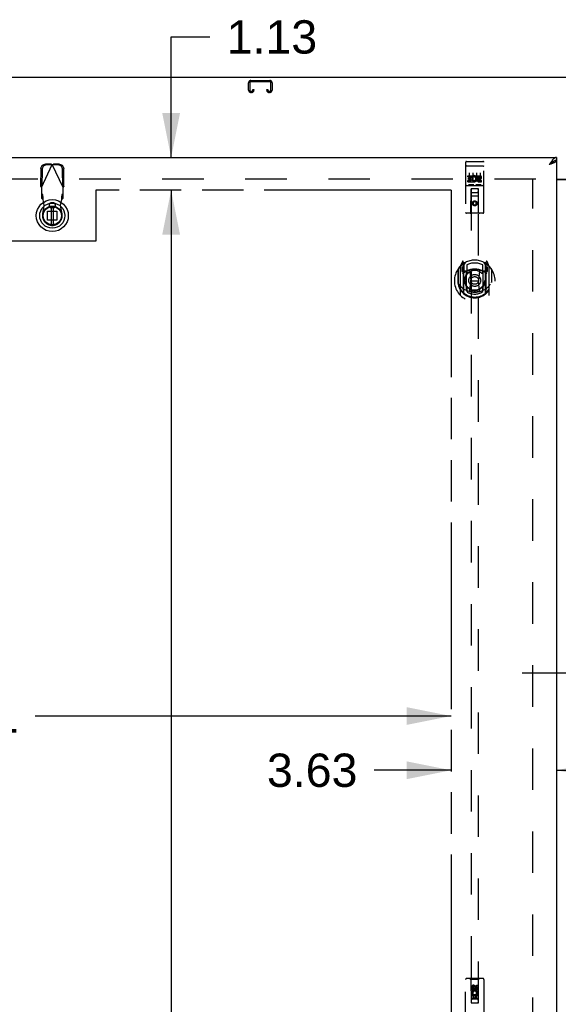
# Model space of a CAD drawing. Header units: inches. Extents: x 0 to 260, y 0 to 168.
# Tile 7 of 16: x 66 to 84, y 90 to 124. Entities that reach past the tile are written whole.
import ezdxf

# ---------------------------------------------------------------- set-up
doc = ezdxf.new("R2010")
doc.units = ezdxf.units.IN
doc.header["$LTSCALE"] = 14.28
doc.header["$MEASUREMENT"] = 0
doc.linetypes.add('HIDDEN', pattern=[0.2, 0.1, -0.1])
doc.linetypes.add('PHANTOM', pattern=[0.8, 0.45, -0.05, 0.1, -0.05, 0.1, -0.05])
doc.layers.get('0').update_dxf_attribs({"linetype": 'CONTINUOUS'})
for name, color, linetype in [('02___PRT_ALL_AXES', 7, 'CONTINUOUS'), ('AVAILABLE_DOOR_SPACE', 7, 'CONTINUOUS'), ('DEFAULT_2', 8, 'HIDDEN'), ('DIMENSIONS', 7, 'CONTINUOUS')]:
    doc.layers.add(name, color=color, linetype=linetype)
doc.styles.get("Standard").update_dxf_attribs({"font": 'arial.ttf'})
doc.dimstyles.new('DIMSTYLE_1', dxfattribs={"dimtxt": 1.145455, "dimasz": 1.527273, "dimexe": 0.09, "dimexo": 0.07, "dimgap": 0.0375, "dimtad": 0, "dimtih": 1, "dimtoh": 1, "dimzin": 4, "dimdsep": 46, "dimtxsty": 'Standard', "dimblk": '_FILLED', "dimblk1": '_FILLED', "dimblk2": '_FILLED', "dimcen": 0.09, "dimazin": 1, "dimtfac": 1, "dimtdec": 3, "dimtofl": 0, "dimtmove": 0, "dimatfit": 3, "dimldrblk": '_FILLED', "dimfxl": 1, "dimtolj": 1, "dimtzin": 4, "dimarcsym": 0})

# ---------------------------------------------------------------- blocks, each defined once
blk = doc.blocks.new('_FILLED')
at = {"color": 0, "linetype": 'ByBlock'}
blk.add_solid([(0, 0), (-1, 0.2), (-1, -0.2)], dxfattribs=at)
blk = doc.blocks.new('*D8')
at = {"layer": 'DIMENSIONS', "color": 2, "linetype": 'Continuous'}
for p, q in [((85.9, 101.325), (82.845, 101.325)), ((89.525, 101.325), (92.419, 101.325))]:
    blk.add_line(p, q, dxfattribs=at)
at = {"layer": 'DIMENSIONS', "color": 2, "linetype": 'Continuous', "xscale": 1.5272727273, "yscale": 1.5272727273, "zscale": 1.5272727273}
blk.add_blockref('_FILLED', (85.9, 101.325), dxfattribs=at)
at = {"layer": 'DIMENSIONS', "color": 2, "linetype": 'Continuous', "xscale": 1.5272727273, "yscale": 1.5272727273, "zscale": 1.5272727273, "rotation": 180}
blk.add_blockref('_FILLED', (89.525, 101.325), dxfattribs=at)
at = {"layer": 'DIMENSIONS', "color": 2, "linetype": 'Continuous', "insert": (92.991, 101.897), "char_height": 1.1455, "width": 3.11274, "attachment_point": 1, "line_spacing_factor": 0.9}
blk.add_mtext('3.63', dxfattribs=at)
blk = doc.blocks.new('*D11')
at = {"layer": 'DIMENSIONS', "color": 2, "linetype": 'Continuous'}
for p, q in [((70.769, 119.059), (70.769, 123.205)), ((70.769, 123.205), (72.105, 123.205)), ((70.769, 117.934), (70.769, 114.879))]:
    blk.add_line(p, q, dxfattribs=at)
at = {"layer": 'DIMENSIONS', "color": 2, "linetype": 'Continuous', "xscale": 1.5272727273, "yscale": 1.5272727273, "zscale": 1.5272727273}
for p, rotation in [((70.769, 119.059), 270), ((70.769, 117.934), 90)]:
    blk.add_blockref('_FILLED', p, dxfattribs=dict(at, rotation=rotation))
at = {"layer": 'DIMENSIONS', "color": 2, "linetype": 'Continuous', "insert": (72.678, 123.778), "char_height": 1.1455, "width": 3.11274, "attachment_point": 1, "line_spacing_factor": 0.9}
blk.add_mtext('1.13', dxfattribs=at)
blk = doc.blocks.new('*D12')
at = {"layer": 'DIMENSIONS', "color": 2, "linetype": 'Continuous'}
for p, q in [((70.769, 117.934), (70.769, 88.954)), ((70.769, 57.684), (70.769, 84.945))]:
    blk.add_line(p, q, dxfattribs=at)
at = {"layer": 'DIMENSIONS', "color": 2, "linetype": 'Continuous', "xscale": 1.5272727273, "yscale": 1.5272727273, "zscale": 1.5272727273}
for p, rotation in [((70.769, 117.934), 90), ((70.769, 57.684), 270)]:
    blk.add_blockref('_FILLED', p, dxfattribs=dict(at, rotation=rotation))
at = {"layer": 'DIMENSIONS', "color": 2, "linetype": 'Continuous', "insert": (70.769, 88.381), "char_height": 1.1455, "width": 4.0027, "attachment_point": 2, "line_spacing_factor": 0.9}
blk.add_mtext('60.25\\Ptyp.', dxfattribs=at)
blk = doc.blocks.new('*D15')
at = {"layer": 'DIMENSIONS', "color": 2, "linetype": 'Continuous'}
for p, q in [((51.087, 99.848), (60.944, 99.848)), ((80.4, 99.848), (66.093, 99.848))]:
    blk.add_line(p, q, dxfattribs=at)
at = {"layer": 'DIMENSIONS', "color": 2, "linetype": 'Continuous', "xscale": 1.5272727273, "yscale": 1.5272727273, "zscale": 1.5272727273, "rotation": 180}
blk.add_blockref('_FILLED', (51.087, 99.848), dxfattribs=at)
at = {"layer": 'DIMENSIONS', "color": 2, "linetype": 'Continuous', "xscale": 1.5272727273, "yscale": 1.5272727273, "zscale": 1.5272727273}
blk.add_blockref('_FILLED', (80.4, 99.848), dxfattribs=at)
at = {"layer": 'DIMENSIONS', "color": 2, "linetype": 'Continuous', "insert": (63.519, 100.421), "char_height": 1.1455, "width": 4.0027, "attachment_point": 2, "line_spacing_factor": 0.9}
blk.add_mtext('29.31', dxfattribs=at)
blk = doc.blocks.new('*D16')
at = {"layer": 'DIMENSIONS', "color": 2, "linetype": 'Continuous'}
for p, q in [((80.4, 97.983), (77.751, 97.983)), ((84.025, 97.983), (87.079, 97.983))]:
    blk.add_line(p, q, dxfattribs=at)
at = {"layer": 'DIMENSIONS', "color": 2, "linetype": 'Continuous', "xscale": 1.5272727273, "yscale": 1.5272727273, "zscale": 1.5272727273}
blk.add_blockref('_FILLED', (80.4, 97.983), dxfattribs=at)
at = {"layer": 'DIMENSIONS', "color": 2, "linetype": 'Continuous', "xscale": 1.5272727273, "yscale": 1.5272727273, "zscale": 1.5272727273, "rotation": 180}
blk.add_blockref('_FILLED', (84.025, 97.983), dxfattribs=at)
at = {"layer": 'DIMENSIONS', "color": 2, "linetype": 'Continuous', "insert": (77.178, 98.556), "char_height": 1.1455, "width": 3.11274, "attachment_point": 3, "line_spacing_factor": 0.9}
blk.add_mtext('3.63', dxfattribs=at)

msp = doc.modelspace()

# ---------------------------------------------------------------- linework, layer by layer
at = {"color": 3, "linetype": 'Continuous'}
for p, q in [((120.91, 121.809), (49.014, 121.809)), ((49.337, 119.059), (84.025, 119.059)), ((84.025, 118.955), (84.025, 56.663)), ((83.81, 118.824), (83.778, 118.812)), ((84.025, 118.309), (85.9, 118.309)), ((85.9, 118.294), (84.025, 118.294))]:
    msp.add_line(p, q, dxfattribs=at)
at = {"color": 7, "linetype": 'Continuous'}
for p, q in [((83.922, 118.925), (83.912, 118.919)), ((84.025, 119.059), (84.025, 118.955)), ((66.641, 117.371), (66.641, 116.746)), ((66.72, 116.746), (66.72, 117.371))]:
    msp.add_line(p, q, dxfattribs=at)
at = {"color": 3, "linetype": 'Continuous'}
for points in [[(83.881, 118.962), (83.87, 118.949), (83.86, 118.935), (83.85, 118.921), (83.84, 118.907), (83.829, 118.891), (83.819, 118.876), (83.809, 118.86), (83.799, 118.844), (83.788, 118.828), (83.778, 118.812)], [(83.928, 118.872), (83.915, 118.866), (83.901, 118.86), (83.887, 118.854), (83.872, 118.848), (83.857, 118.842), (83.842, 118.836), (83.826, 118.83), (83.81, 118.824)], [(84.025, 119.059), (84.014, 119.058), (84.004, 119.057), (83.994, 119.054), (83.983, 119.05), (83.973, 119.046), (83.963, 119.04), (83.953, 119.033), (83.942, 119.026), (83.932, 119.017), (83.922, 119.008), (83.912, 118.998), (83.901, 118.986), (83.891, 118.975), (83.881, 118.962)], [(84.025, 118.955), (84.024, 118.949), (84.022, 118.943), (84.02, 118.937), (84.016, 118.931), (84.011, 118.925), (84.006, 118.919), (83.999, 118.913), (83.992, 118.907), (83.983, 118.901), (83.974, 118.895), (83.963, 118.889), (83.952, 118.883), (83.941, 118.877), (83.928, 118.872)]]:
    msp.add_lwpolyline(points, dxfattribs=at)
at = {"color": 7, "linetype": 'Continuous'}
for points in [[(83.912, 118.919), (83.901, 118.913), (83.891, 118.906), (83.881, 118.899), (83.87, 118.891), (83.86, 118.883), (83.85, 118.875), (83.84, 118.867), (83.829, 118.858), (83.819, 118.849), (83.809, 118.84), (83.799, 118.831), (83.788, 118.821), (83.778, 118.812)], [(83.909, 118.918), (83.905, 118.912), (83.9, 118.905), (83.893, 118.898), (83.886, 118.891), (83.879, 118.883), (83.871, 118.876), (83.862, 118.869), (83.853, 118.862), (83.843, 118.855), (83.833, 118.848), (83.822, 118.841), (83.811, 118.834), (83.8, 118.826), (83.789, 118.819), (83.778, 118.812)], [(84.025, 118.955), (84.014, 118.954), (84.004, 118.953), (83.994, 118.952), (83.983, 118.95), (83.973, 118.947), (83.963, 118.944), (83.953, 118.94), (83.942, 118.936), (83.932, 118.931), (83.922, 118.925)]]:
    msp.add_lwpolyline(points, dxfattribs=at)
for radius in [0.551, 0.433, 0.329, 0.317, 0.315]:
    msp.add_circle((66.681, 117.059), radius, dxfattribs=at)
at = {"layer": '02___PRT_ALL_AXES', "color": 8, "linetype": 'HIDDEN'}
for p, q in [((80.93, 118.926), (81.495, 118.926)), ((80.98, 118.391), (80.98, 118.433)), ((80.98, 118.433), (81.136, 118.433)), ((80.98, 118.391), (81.094, 118.391)), ((80.98, 118.22), (80.98, 118.263)), ((80.98, 118.263), (81.094, 118.263)), ((80.98, 118.22), (81.136, 118.22)), ((81.002, 118.306), (81.002, 118.349)), ((81.002, 118.349), (81.094, 118.349)), ((81.002, 118.306), (81.094, 118.306)), ((81.094, 118.349), (81.094, 118.391)), ((81.094, 118.263), (81.094, 118.306)), ((81.136, 118.256), (81.136, 118.433)), ((81.136, 118.256), (81.149, 118.274)), ((81.136, 118.22), (81.136, 118.232)), ((81.14, 118.231), (81.136, 118.232)), ((81.161, 118.385), (81.144, 118.424)), ((81.293, 118.391), (81.293, 118.433)), ((81.293, 118.433), (81.385, 118.433)), ((81.293, 118.391), (81.385, 118.391)), ((81.353, 118.306), (81.399, 118.306)), ((81.356, 118.347), (81.385, 118.347)), ((81.356, 118.263), (81.449, 118.263)), ((81.356, 118.22), (81.449, 118.22)), ((81.449, 118.22), (81.449, 118.263)), ((80.93, 118.098), (81.495, 118.098)), ((81.105, 90.431), (81.105, 90.524)), ((81.148, 90.431), (81.105, 90.431)), ((81.148, 90.524), (81.148, 90.431)), ((81.192, 90.495), (81.192, 90.524)), ((81.233, 90.538), (81.233, 90.491)), ((81.276, 90.495), (81.276, 90.588)), ((81.276, 90.588), (81.319, 90.588)), ((81.319, 90.588), (81.319, 90.495)), ((81.105, 90.119), (81.105, 90.275)), ((81.105, 90.275), (81.283, 90.275)), ((81.148, 90.119), (81.105, 90.119)), ((81.154, 90.3), (81.114, 90.283)), ((81.148, 90.233), (81.148, 90.119)), ((81.19, 90.233), (81.148, 90.233)), ((81.19, 90.14), (81.19, 90.233)), ((81.233, 90.14), (81.19, 90.14)), ((81.233, 90.233), (81.233, 90.14)), ((81.276, 90.233), (81.233, 90.233)), ((81.283, 90.275), (81.264, 90.288)), ((81.276, 90.119), (81.276, 90.233)), ((81.319, 90.119), (81.276, 90.119)), ((81.308, 90.279), (81.306, 90.275)), ((81.306, 90.275), (81.319, 90.275)), ((81.319, 90.275), (81.319, 90.119))]:
    msp.add_line(p, q, dxfattribs=at)
for centre in [(81.212, 117.481), (81.212, 90.481)]:
    msp.add_circle(centre, 0.085, dxfattribs=at)
for centre, radius, start, end in [((81.186, 118.327), 0.107, 244.2636, 113.4027), ((81.186, 118.327), 0.0639, 234.8895, 113.4026), ((81.356, 118.284), 0.0635, 90, 270), ((81.356, 118.285), 0.0219, 100.307, 270), ((81.385, 118.369), 0.0644, 282.2995, 90.0775), ((81.385, 118.369), 0.0219, 269.9011, 90), ((81.17, 90.524), 0.0644, 12.2995, 180.0775), ((81.212, 90.325), 0.107, 334.2636, 203.4027), ((81.17, 90.524), 0.0219, 359.9011, 180), ((81.255, 90.495), 0.0635, 180, 360), ((81.254, 90.495), 0.0219, 190.307, 360), ((81.212, 90.325), 0.0639, 324.8895, 203.4026)]:
    msp.add_arc(centre, radius, start, end, dxfattribs=at)
at = {"layer": 'AVAILABLE_DOOR_SPACE', "color": 4, "linetype": 'PHANTOM'}
for p, q in [((68.181, 117.934), (68.181, 116.184)), ((80.4, 117.934), (68.181, 117.934)), ((80.4, 117.934), (80.4, 88.684)), ((68.181, 116.184), (65.181, 116.184))]:
    msp.add_line(p, q, dxfattribs=at)
at = {"layer": 'DEFAULT_2', "color": 8, "linetype": 'HIDDEN'}
for p, q in [((73.431, 121.378), (73.431, 121.625)), ((73.471, 121.625), (73.471, 121.378)), ((73.511, 121.705), (74.163, 121.705)), ((74.163, 121.665), (73.511, 121.665)), ((74.203, 121.378), (74.203, 121.625)), ((74.243, 121.625), (74.243, 121.378)), ((73.511, 121.338), (73.538, 121.338)), ((73.538, 121.298), (73.511, 121.298)), ((73.578, 121.378), (73.578, 121.392)), ((73.578, 121.392), (73.618, 121.392)), ((73.618, 121.392), (73.618, 121.378)), ((74.056, 121.378), (74.056, 121.392)), ((74.056, 121.392), (74.096, 121.392)), ((74.096, 121.392), (74.096, 121.378)), ((74.136, 121.338), (74.163, 121.338)), ((74.163, 121.298), (74.136, 121.298)), ((80.9, 118.896), (80.9, 117.171)), ((80.995, 118.926), (81.18, 118.926)), ((81.245, 118.926), (81.43, 118.926)), ((81.525, 117.171), (81.525, 118.896)), ((66.289, 118.668), (66.279, 118.077)), ((66.307, 118.029), (66.681, 118.817)), ((66.33, 118.648), (66.32, 118.057)), ((66.636, 118.83), (66.443, 118.827)), ((66.678, 118.81), (66.485, 118.807)), ((66.636, 118.83), (66.678, 118.81)), ((66.636, 118.83), (66.651, 118.826)), ((66.651, 118.826), (66.666, 118.821)), ((66.666, 118.821), (66.681, 118.817)), ((66.681, 118.817), (66.703, 118.823)), ((67.055, 118.029), (66.681, 118.817)), ((66.684, 118.81), (66.725, 118.83)), ((66.877, 118.807), (66.684, 118.81)), ((66.918, 118.827), (66.725, 118.83)), ((67.041, 118.057), (67.031, 118.648)), ((67.083, 118.077), (67.073, 118.668)), ((80.916, 118.767), (80.915, 118.767)), ((80.917, 118.767), (80.916, 118.767)), ((80.918, 118.768), (80.917, 118.767)), ((80.918, 118.768), (80.918, 118.768)), ((80.919, 118.768), (80.918, 118.768)), ((80.92, 118.768), (80.919, 118.768)), ((80.921, 118.768), (80.92, 118.768)), ((80.922, 118.768), (80.921, 118.768)), ((80.922, 118.768), (80.922, 118.768)), ((80.923, 118.768), (80.922, 118.768)), ((80.924, 118.768), (80.923, 118.768)), ((80.925, 118.768), (80.924, 118.768)), ((80.926, 118.768), (80.925, 118.768)), ((80.927, 118.768), (80.926, 118.768)), ((80.927, 118.768), (80.927, 118.768)), ((80.928, 118.768), (80.927, 118.768)), ((80.929, 118.768), (80.928, 118.768)), ((80.929, 118.768), (81.495, 118.768)), ((81.025, 118.535), (81.025, 118.229)), ((81.15, 118.535), (81.15, 118.229)), ((81.275, 118.535), (81.275, 118.229)), ((81.4, 118.535), (81.4, 118.229)), ((81.495, 118.768), (81.495, 118.768)), ((81.495, 118.768), (81.496, 118.768)), ((81.496, 118.768), (81.497, 118.768)), ((81.497, 118.768), (81.498, 118.768)), ((81.498, 118.768), (81.499, 118.768)), ((81.499, 118.768), (81.5, 118.768)), ((81.5, 118.768), (81.5, 118.768)), ((81.5, 118.768), (81.501, 118.768)), ((81.501, 118.768), (81.502, 118.768)), ((81.502, 118.768), (81.503, 118.768)), ((81.503, 118.768), (81.504, 118.768)), ((81.504, 118.768), (81.504, 118.768)), ((81.504, 118.768), (81.505, 118.768)), ((81.505, 118.768), (81.506, 118.768)), ((81.506, 118.768), (81.507, 118.768)), ((81.507, 118.768), (81.508, 118.767)), ((83.316, 118.309), (50.712, 118.309)), ((83.212, 57.324), (83.212, 118.294)), ((66.32, 118.057), (66.279, 118.077)), ((66.307, 118.029), (66.307, 117.655)), ((67.083, 118.077), (67.041, 118.057)), ((67.055, 117.655), (67.055, 118.029)), ((80.93, 118.098), (81.495, 118.098)), ((81.173, 118.114), (81.001, 118.114)), ((81.082, 117.171), (81.086, 117.981)), ((81.087, 117.981), (81.086, 117.981)), ((81.087, 117.981), (81.087, 89.979)), ((81.337, 117.981), (81.087, 117.981)), ((81.127, 117.856), (81.297, 117.856)), ((81.423, 118.114), (81.251, 118.114)), ((81.337, 89.979), (81.337, 117.981)), ((81.339, 117.981), (81.337, 117.981)), ((81.342, 117.171), (81.339, 117.981)), ((66.353, 117.769), (66.307, 117.81)), ((66.307, 117.655), (66.353, 117.614)), ((66.353, 117.614), (66.353, 117.769)), ((66.405, 117.413), (66.367, 117.61)), ((66.994, 117.61), (66.956, 117.413)), ((67.055, 117.81), (67.009, 117.769)), ((67.009, 117.769), (67.009, 117.614)), ((67.009, 117.614), (67.055, 117.655)), ((81.34, 117.731), (81.084, 117.731)), ((81.212, 117.553), (81.15, 117.517)), ((81.15, 117.517), (81.15, 117.445)), ((81.15, 117.517), (81.16, 117.511)), ((81.212, 117.541), (81.16, 117.511)), ((81.212, 117.553), (81.212, 117.541)), ((81.275, 117.517), (81.212, 117.553)), ((81.265, 117.511), (81.212, 117.541)), ((81.275, 117.517), (81.265, 117.511)), ((81.275, 117.445), (81.275, 117.517)), ((66.352, 117.119), (66.405, 117.413)), ((66.521, 116.899), (66.521, 117.218)), ((66.521, 117.218), (66.84, 117.218)), ((66.704, 117.5), (66.657, 117.5)), ((66.704, 117.326), (66.657, 117.326)), ((66.84, 117.218), (66.84, 116.899)), ((66.956, 117.413), (67.01, 117.119)), ((81.15, 117.445), (81.16, 117.451)), ((81.15, 117.445), (81.212, 117.409)), ((81.16, 117.511), (81.16, 117.451)), ((81.16, 117.451), (81.212, 117.42)), ((81.212, 117.42), (81.265, 117.451)), ((81.212, 117.409), (81.275, 117.445)), ((81.212, 117.409), (81.212, 117.42)), ((81.265, 117.451), (81.265, 117.511)), ((81.275, 117.445), (81.265, 117.451)), ((66.84, 116.899), (66.521, 116.899)), ((81.495, 117.141), (80.93, 117.141)), ((80.63, 115.199), (80.63, 114.811)), ((80.637, 115.222), (80.637, 114.765)), ((80.712, 115.295), (80.712, 114.327)), ((80.787, 115.481), (80.716, 115.306)), ((80.77, 115.29), (80.77, 115.14)), ((80.837, 115.29), (80.77, 115.29)), ((80.778, 115.283), (80.807, 115.237)), ((80.809, 115.401), (80.808, 115.401)), ((80.808, 115.401), (80.808, 115.401)), ((80.808, 115.401), (80.808, 115.401)), ((80.83, 115.397), (80.815, 115.478)), ((80.83, 114.381), (80.83, 115.397)), ((80.837, 115.35), (80.907, 115.459)), ((80.837, 114.406), (80.837, 115.409)), ((80.84, 115.384), (80.84, 115.177)), ((80.86, 115.157), (80.925, 115.157)), ((80.937, 115.362), (80.937, 115.11)), ((81.049, 115.155), (81.08, 114.811)), ((81.375, 115.155), (81.345, 114.811)), ((81.487, 115.11), (81.487, 115.362)), ((81.499, 115.157), (81.565, 115.157)), ((81.517, 115.459), (81.587, 115.35)), ((81.585, 115.177), (81.585, 115.384)), ((81.587, 114.406), (81.587, 115.409)), ((81.655, 115.29), (81.587, 115.29)), ((81.609, 115.478), (81.595, 115.397)), ((81.595, 115.397), (81.595, 114.381)), ((81.616, 115.401), (81.612, 115.404)), ((81.617, 115.237), (81.646, 115.283)), ((81.708, 115.306), (81.637, 115.481)), ((81.655, 115.14), (81.655, 115.29)), ((81.712, 114.327), (81.712, 115.295)), ((81.787, 115.222), (81.787, 114.765)), ((81.795, 114.811), (81.795, 115.199)), ((80.63, 114.811), (80.645, 114.811)), ((80.77, 115.14), (80.83, 115.14)), ((80.93, 115.139), (80.857, 115.139)), ((80.93, 114.498), (80.93, 115.129)), ((81.049, 114.472), (81.08, 114.811)), ((81.08, 114.811), (81.345, 114.811)), ((81.375, 114.472), (81.345, 114.811)), ((81.567, 115.139), (81.495, 115.139)), ((81.495, 115.129), (81.495, 114.498)), ((81.595, 115.14), (81.655, 115.14)), ((81.795, 114.811), (81.78, 114.811)), ((80.637, 114.765), (80.637, 114.762)), ((80.937, 114.549), (80.937, 114.446)), ((81.487, 114.446), (81.487, 114.549)), ((81.787, 114.765), (81.787, 114.762)), ((80.9, 88.934), (80.9, 90.791)), ((81.495, 90.821), (80.93, 90.821)), ((81.082, 90.791), (81.052, 90.821)), ((81.082, 90.791), (81.086, 89.981)), ((81.342, 90.791), (81.082, 90.791)), ((81.339, 89.981), (81.342, 90.791)), ((81.342, 90.791), (81.372, 90.821)), ((81.525, 90.791), (81.525, 88.934)), ((81.212, 90.553), (81.15, 90.517)), ((81.15, 90.517), (81.15, 90.445)), ((81.15, 90.517), (81.16, 90.511)), ((81.15, 90.445), (81.16, 90.451)), ((81.15, 90.445), (81.212, 90.409)), ((81.212, 90.541), (81.16, 90.511)), ((81.16, 90.511), (81.16, 90.451)), ((81.16, 90.451), (81.212, 90.42)), ((81.212, 90.553), (81.212, 90.541)), ((81.275, 90.517), (81.212, 90.553)), ((81.265, 90.511), (81.212, 90.541)), ((81.212, 90.42), (81.265, 90.451)), ((81.212, 90.409), (81.275, 90.445)), ((81.275, 90.517), (81.265, 90.511)), ((81.265, 90.451), (81.265, 90.511)), ((81.275, 90.445), (81.265, 90.451)), ((81.275, 90.445), (81.275, 90.517)), ((81.34, 90.231), (81.084, 90.231)), ((81.297, 90.106), (81.127, 90.106)), ((81.212, 90.409), (81.212, 90.42)), ((81.086, 89.981), (81.339, 89.981)), ((81.087, 89.983), (81.337, 89.983)), ((81.087, 89.979), (81.337, 89.979))]:
    msp.add_line(p, q, dxfattribs=at)
for points in [[(66.289, 118.668), (66.29, 118.683), (66.292, 118.698), (66.296, 118.713), (66.301, 118.728), (66.308, 118.742), (66.316, 118.755), (66.325, 118.767), (66.335, 118.779), (66.346, 118.789), (66.358, 118.799), (66.371, 118.807), (66.385, 118.814), (66.399, 118.819), (66.414, 118.823), (66.428, 118.826), (66.443, 118.827)], [(66.485, 118.807), (66.47, 118.806), (66.455, 118.803), (66.441, 118.799), (66.426, 118.794), (66.413, 118.787), (66.4, 118.779), (66.388, 118.77), (66.377, 118.759), (66.367, 118.748), (66.357, 118.735), (66.35, 118.722), (66.343, 118.708), (66.338, 118.693), (66.334, 118.678), (66.331, 118.663), (66.33, 118.648)], [(66.703, 118.823), (66.718, 118.828), (66.725, 118.83)], [(67.031, 118.648), (67.03, 118.663), (67.028, 118.678), (67.024, 118.693), (67.019, 118.708), (67.012, 118.722), (67.004, 118.735), (66.995, 118.748), (66.985, 118.759), (66.974, 118.77), (66.962, 118.779), (66.949, 118.787), (66.935, 118.794), (66.921, 118.799), (66.907, 118.803), (66.892, 118.806), (66.877, 118.807)], [(66.918, 118.827), (66.933, 118.826), (66.948, 118.823), (66.963, 118.819), (66.977, 118.814), (66.99, 118.807), (67.003, 118.799), (67.015, 118.789), (67.027, 118.779), (67.037, 118.767), (67.046, 118.755), (67.054, 118.742), (67.06, 118.728), (67.066, 118.713), (67.069, 118.698), (67.072, 118.683), (67.073, 118.668)], [(80.915, 118.767), (80.915, 118.767), (80.915, 118.767), (80.914, 118.767), (80.914, 118.767), (80.914, 118.767), (80.913, 118.767), (80.913, 118.767), (80.913, 118.767), (80.912, 118.767), (80.912, 118.767), (80.912, 118.767), (80.911, 118.767), (80.911, 118.767), (80.911, 118.766), (80.91, 118.766), (80.91, 118.766), (80.91, 118.766), (80.909, 118.766), (80.909, 118.766), (80.909, 118.766), (80.908, 118.766), (80.908, 118.766), (80.908, 118.766), (80.907, 118.766), (80.907, 118.766), (80.907, 118.766), (80.907, 118.766), (80.906, 118.765), (80.906, 118.765), (80.906, 118.765), (80.906, 118.765), (80.905, 118.765), (80.905, 118.765), (80.905, 118.765), (80.905, 118.765), (80.904, 118.765), (80.904, 118.765), (80.904, 118.765), (80.904, 118.765), (80.904, 118.764), (80.903, 118.764), (80.903, 118.764), (80.903, 118.764), (80.903, 118.764), (80.903, 118.764), (80.902, 118.764), (80.902, 118.764), (80.902, 118.764), (80.902, 118.764), (80.902, 118.763), (80.902, 118.763), (80.901, 118.763), (80.901, 118.763), (80.901, 118.763), (80.901, 118.763), (80.901, 118.763), (80.901, 118.763), (80.901, 118.763), (80.901, 118.763), (80.9, 118.762), (80.9, 118.762), (80.9, 118.762), (80.9, 118.762), (80.9, 118.762), (80.9, 118.762), (80.9, 118.762), (80.9, 118.762), (80.9, 118.762), (80.9, 118.762), (80.9, 118.761), (80.9, 118.761), (80.9, 118.761), (80.9, 118.761), (80.9, 118.761), (80.9, 118.761), (80.9, 118.761), (80.9, 118.761)], [(81.508, 118.767), (81.508, 118.767), (81.509, 118.767), (81.509, 118.767), (81.509, 118.767), (81.51, 118.767), (81.51, 118.767), (81.511, 118.767), (81.511, 118.767), (81.511, 118.767), (81.512, 118.767), (81.512, 118.767), (81.512, 118.767), (81.513, 118.767), (81.513, 118.767), (81.513, 118.767), (81.514, 118.766), (81.514, 118.766), (81.514, 118.766), (81.515, 118.766), (81.515, 118.766), (81.515, 118.766), (81.515, 118.766), (81.516, 118.766), (81.516, 118.766), (81.516, 118.766), (81.517, 118.766), (81.517, 118.766), (81.517, 118.766), (81.517, 118.766), (81.518, 118.765), (81.518, 118.765), (81.518, 118.765), (81.519, 118.765), (81.519, 118.765), (81.519, 118.765), (81.519, 118.765), (81.519, 118.765), (81.52, 118.765), (81.52, 118.765), (81.52, 118.765), (81.52, 118.765), (81.521, 118.764), (81.521, 118.764), (81.521, 118.764), (81.521, 118.764), (81.521, 118.764), (81.522, 118.764), (81.522, 118.764), (81.522, 118.764), (81.522, 118.764), (81.522, 118.764), (81.522, 118.763), (81.523, 118.763), (81.523, 118.763), (81.523, 118.763), (81.523, 118.763), (81.523, 118.763), (81.523, 118.763), (81.523, 118.763), (81.523, 118.763), (81.524, 118.763), (81.524, 118.762), (81.524, 118.762), (81.524, 118.762), (81.524, 118.762), (81.524, 118.762), (81.524, 118.762), (81.524, 118.762), (81.524, 118.762), (81.524, 118.762), (81.524, 118.762), (81.524, 118.761), (81.524, 118.761), (81.524, 118.761), (81.525, 118.761), (81.525, 118.761), (81.525, 118.761), (81.525, 118.761), (81.525, 118.761)], [(66.307, 118.029), (66.297, 118.045), (66.293, 118.053), (66.288, 118.061), (66.283, 118.069), (66.279, 118.077)], [(67.069, 118.053), (67.06, 118.037), (67.055, 118.029)], [(67.083, 118.077), (67.078, 118.069), (67.074, 118.061), (67.069, 118.053)], [(81.001, 118.114), (81.001, 118.114), (81.001, 118.114), (81.001, 118.114), (81, 118.114), (81, 118.114), (81, 118.114), (81, 118.114), (81, 118.114), (80.999, 118.114), (80.999, 118.114), (80.999, 118.114), (80.999, 118.114), (80.999, 118.114), (80.998, 118.114), (80.998, 118.114), (80.998, 118.114), (80.998, 118.114), (80.998, 118.114), (80.998, 118.114), (80.998, 118.114), (80.997, 118.114), (80.997, 118.115), (80.997, 118.115), (80.997, 118.115), (80.997, 118.115), (80.997, 118.115), (80.997, 118.115), (80.996, 118.115), (80.996, 118.115), (80.996, 118.115), (80.996, 118.115), (80.996, 118.115), (80.996, 118.115), (80.996, 118.115), (80.996, 118.115), (80.996, 118.115), (80.995, 118.115), (80.995, 118.115), (80.995, 118.115), (80.995, 118.115), (80.995, 118.115), (80.995, 118.115), (80.995, 118.115), (80.995, 118.115), (80.995, 118.115), (80.995, 118.115)], [(81.18, 118.115), (81.179, 118.115), (81.179, 118.115), (81.179, 118.115), (81.179, 118.115), (81.179, 118.115), (81.179, 118.115), (81.179, 118.115), (81.179, 118.115), (81.179, 118.115), (81.179, 118.115), (81.178, 118.115), (81.178, 118.115), (81.178, 118.115), (81.178, 118.115), (81.178, 118.115), (81.178, 118.115), (81.178, 118.115), (81.178, 118.115), (81.178, 118.115), (81.177, 118.115), (81.177, 118.115), (81.177, 118.115), (81.177, 118.115), (81.177, 118.115), (81.177, 118.114), (81.177, 118.114), (81.176, 118.114), (81.176, 118.114), (81.176, 118.114), (81.176, 118.114), (81.176, 118.114), (81.176, 118.114), (81.175, 118.114), (81.175, 118.114), (81.175, 118.114), (81.175, 118.114), (81.175, 118.114), (81.175, 118.114), (81.174, 118.114), (81.174, 118.114), (81.174, 118.114), (81.174, 118.114), (81.174, 118.114), (81.173, 118.114), (81.173, 118.114)], [(81.251, 118.114), (81.251, 118.114), (81.251, 118.114), (81.251, 118.114), (81.25, 118.114), (81.25, 118.114), (81.25, 118.114), (81.25, 118.114), (81.25, 118.114), (81.249, 118.114), (81.249, 118.114), (81.249, 118.114), (81.249, 118.114), (81.249, 118.114), (81.248, 118.114), (81.248, 118.114), (81.248, 118.114), (81.248, 118.114), (81.248, 118.114), (81.248, 118.114), (81.248, 118.114), (81.247, 118.114), (81.247, 118.115), (81.247, 118.115), (81.247, 118.115), (81.247, 118.115), (81.247, 118.115), (81.247, 118.115), (81.246, 118.115), (81.246, 118.115), (81.246, 118.115), (81.246, 118.115), (81.246, 118.115), (81.246, 118.115), (81.246, 118.115), (81.246, 118.115), (81.246, 118.115), (81.245, 118.115), (81.245, 118.115), (81.245, 118.115), (81.245, 118.115), (81.245, 118.115), (81.245, 118.115), (81.245, 118.115), (81.245, 118.115), (81.245, 118.115), (81.245, 118.115)], [(81.43, 118.115), (81.429, 118.115), (81.429, 118.115), (81.429, 118.115), (81.429, 118.115), (81.429, 118.115), (81.429, 118.115), (81.429, 118.115), (81.429, 118.115), (81.429, 118.115), (81.429, 118.115), (81.428, 118.115), (81.428, 118.115), (81.428, 118.115), (81.428, 118.115), (81.428, 118.115), (81.428, 118.115), (81.428, 118.115), (81.428, 118.115), (81.428, 118.115), (81.427, 118.115), (81.427, 118.115), (81.427, 118.115), (81.427, 118.115), (81.427, 118.115), (81.427, 118.114), (81.427, 118.114), (81.426, 118.114), (81.426, 118.114), (81.426, 118.114), (81.426, 118.114), (81.426, 118.114), (81.426, 118.114), (81.425, 118.114), (81.425, 118.114), (81.425, 118.114), (81.425, 118.114), (81.425, 118.114), (81.425, 118.114), (81.424, 118.114), (81.424, 118.114), (81.424, 118.114), (81.424, 118.114), (81.424, 118.114), (81.423, 118.114), (81.423, 118.114)], [(66.364, 117.657), (66.363, 117.673), (66.362, 117.687), (66.361, 117.701), (66.36, 117.714), (66.359, 117.725), (66.358, 117.736), (66.357, 117.745), (66.356, 117.754), (66.355, 117.76), (66.354, 117.765), (66.353, 117.769)], [(66.353, 117.614), (66.355, 117.614), (66.358, 117.613), (66.36, 117.612), (66.363, 117.612), (66.365, 117.611), (66.367, 117.61)], [(66.367, 117.61), (66.366, 117.626), (66.364, 117.657)], [(67.009, 117.769), (67.008, 117.765), (67.007, 117.76), (67.006, 117.754), (67.005, 117.745), (67.004, 117.736), (67.003, 117.725), (67.002, 117.714), (67.001, 117.701), (66.999, 117.687), (66.998, 117.673), (66.997, 117.657), (66.996, 117.642), (66.994, 117.61)], [(66.994, 117.61), (66.997, 117.611), (66.999, 117.612), (67.002, 117.612), (67.004, 117.613), (67.006, 117.614), (67.009, 117.614)], [(80.68, 114.698), (80.683, 114.693), (80.686, 114.687), (80.689, 114.683), (80.692, 114.678), (80.694, 114.674), (80.697, 114.669), (80.7, 114.665), (80.702, 114.661), (80.705, 114.658), (80.707, 114.654), (80.71, 114.651), (80.712, 114.647), (80.715, 114.644), (80.717, 114.641), (80.719, 114.638), (80.721, 114.635), (80.724, 114.632), (80.726, 114.63), (80.728, 114.627), (80.73, 114.625), (80.732, 114.622), (80.734, 114.62), (80.736, 114.618), (80.738, 114.616), (80.739, 114.614), (80.741, 114.612), (80.743, 114.61), (80.745, 114.608), (80.747, 114.606), (80.748, 114.605), (80.75, 114.603), (80.752, 114.602), (80.753, 114.6), (80.755, 114.599), (80.756, 114.597), (80.758, 114.596)], [(81.666, 114.596), (81.668, 114.597), (81.669, 114.599), (81.671, 114.6), (81.673, 114.602), (81.674, 114.603), (81.676, 114.605), (81.678, 114.606), (81.679, 114.608), (81.681, 114.61), (81.683, 114.612), (81.685, 114.614), (81.687, 114.616), (81.688, 114.618), (81.69, 114.62), (81.692, 114.622), (81.694, 114.625), (81.696, 114.627), (81.698, 114.63), (81.701, 114.632), (81.703, 114.635), (81.705, 114.638), (81.707, 114.641), (81.71, 114.644), (81.712, 114.647), (81.714, 114.651), (81.717, 114.654), (81.719, 114.658), (81.722, 114.661), (81.724, 114.665), (81.727, 114.669), (81.73, 114.674), (81.733, 114.678), (81.735, 114.683), (81.738, 114.687), (81.741, 114.693), (81.745, 114.698)], [(81.4, 114.454), (81.395, 114.453), (81.389, 114.451), (81.384, 114.45), (81.378, 114.449), (81.373, 114.447), (81.367, 114.446), (81.362, 114.445), (81.357, 114.444), (81.351, 114.443), (81.346, 114.442), (81.34, 114.44), (81.335, 114.439), (81.329, 114.439), (81.324, 114.438), (81.318, 114.437), (81.312, 114.436), (81.307, 114.435), (81.301, 114.434), (81.296, 114.434), (81.29, 114.433), (81.285, 114.432), (81.279, 114.432), (81.274, 114.431), (81.268, 114.431), (81.262, 114.43), (81.257, 114.43), (81.251, 114.43), (81.246, 114.429), (81.24, 114.429), (81.234, 114.429), (81.229, 114.429), (81.223, 114.429), (81.218, 114.429), (81.212, 114.429), (81.206, 114.429), (81.201, 114.429), (81.195, 114.429), (81.19, 114.429), (81.184, 114.429), (81.178, 114.429), (81.173, 114.43), (81.167, 114.43), (81.162, 114.43), (81.156, 114.431), (81.151, 114.431), (81.145, 114.432), (81.139, 114.432), (81.134, 114.433), (81.128, 114.434), (81.123, 114.434), (81.117, 114.435), (81.112, 114.436), (81.106, 114.437), (81.101, 114.438), (81.095, 114.439), (81.09, 114.439), (81.084, 114.44), (81.079, 114.442), (81.073, 114.443), (81.068, 114.444), (81.062, 114.445), (81.057, 114.446), (81.051, 114.447), (81.046, 114.449), (81.04, 114.45), (81.035, 114.451), (81.029, 114.453), (81.024, 114.454)]]:
    msp.add_lwpolyline(points, dxfattribs=at)
for centre, radius in [((81.212, 117.481), 0.0845), ((81.212, 114.829), 0.35), ((81.212, 114.829), 0.335), ((81.212, 114.829), 0.205), ((81.212, 114.829), 0.133), ((81.212, 90.481), 0.0845)]:
    msp.add_circle(centre, radius, dxfattribs=at)
for centre, radius, start, end in [((73.511, 121.625), 0.08, 90, 180), ((73.511, 121.625), 0.04, 90, 180), ((74.163, 121.625), 0.08, 0, 90), ((74.163, 121.625), 0.04, 0, 90), ((73.511, 121.378), 0.08, 180, 270), ((73.511, 121.378), 0.04, 180, 270), ((73.538, 121.378), 0.08, 270, 360), ((73.538, 121.378), 0.04, 270, 360), ((74.136, 121.378), 0.08, 180, 270), ((74.136, 121.378), 0.04, 180, 270), ((74.163, 121.378), 0.08, 270, 360), ((74.163, 121.378), 0.04, 270, 360), ((80.93, 118.896), 0.03, 90, 180), ((81.495, 118.896), 0.03, 0, 90), ((80.93, 118.068), 0.03, 90, 180), ((81.127, 117.941), 0.04, 90, 180), ((81.127, 117.896), 0.04, 180, 270), ((81.297, 117.941), 0.04, 0, 90), ((81.297, 117.896), 0.04, 270, 360), ((81.495, 118.068), 0.03, 0, 90), ((66.657, 117.413), 0.0866, 90, 270), ((66.704, 117.413), 0.0866, 270, 90), ((66.681, 117.059), 0.335, 169.673, 10.327), ((80.93, 117.171), 0.03, 180, 270), ((81.052, 117.171), 0.03, 270, 360), ((81.372, 117.171), 0.03, 180, 270), ((81.495, 117.171), 0.03, 270, 360), ((81.212, 114.829), 0.7, 35.2961, 144.7039), ((80.801, 115.475), 0.015, 10, 158.1959), ((81.624, 115.475), 0.015, 21.8041, 170), ((81.212, 114.811), 0.7, 125.5126, 54.4874), ((80.657, 115.222), 0.02, 144.7039, 180), ((80.727, 115.295), 0.015, 135.0748, 180), ((80.782, 115.285), 0.005, 90, 212.6792), ((81.212, 114.499), 0.7, 53.2319, 126.7681), ((80.817, 115.365), 0.02, 0, 125.5126), ((80.649, 115.135), 0.188, 0, 32.6792), ((80.82, 115.384), 0.02, 0, 125.2543), ((80.857, 115.409), 0.02, 121.4688, 179.9992), ((80.857, 115.159), 0.02, 180, 270), ((80.86, 115.177), 0.02, 180, 270), ((80.925, 115.177), 0.02, 270, 293.464), ((80.945, 115.129), 0.015, 112.9863, 180), ((81.212, 114.517), 0.7, 66.536, 113.464), ((81.212, 114.829), 0.6, 62.7204, 117.2796), ((81.212, 114.829), 0.343, 48.8739, 131.1261), ((81.029, 115.154), 0.02, 5.0796, 105.6131), ((81.395, 115.154), 0.02, 74.3869, 174.9204), ((81.48, 115.129), 0.015, 0, 67.0137), ((81.499, 115.177), 0.02, 246.536, 270), ((81.565, 115.177), 0.02, 270, 360), ((81.567, 115.159), 0.02, 270, 360), ((81.567, 115.409), 0.02, 0, 58.5295), ((81.605, 115.384), 0.02, 54.7457, 180), ((81.607, 115.365), 0.02, 54.4874, 180), ((81.775, 115.135), 0.188, 147.3208, 180), ((81.642, 115.285), 0.005, 327.3208, 90), ((81.697, 115.295), 0.015, 0, 44.9252), ((81.767, 115.222), 0.02, 0, 35.2961), ((81.212, 114.814), 0.583, 180.2464, 359.7536), ((80.967, 115.11), 0.03, 180, 311.1261), ((81.457, 115.11), 0.03, 228.8739, 360), ((80.657, 114.765), 0.02, 180, 187.6622), ((81.212, 114.839), 0.58, 187.6622, 352.3378), ((81.212, 115.129), 0.7, 229.529, 310.471), ((80.945, 114.498), 0.015, 180, 247.0137), ((80.967, 114.549), 0.03, 48.8739, 180), ((81.212, 114.829), 0.343, 228.8739, 311.1261), ((81.029, 114.474), 0.02, 254.4248, 354.9204), ((81.395, 114.474), 0.02, 185.0796, 285.5752), ((81.457, 114.549), 0.03, 0, 131.1261), ((81.48, 114.498), 0.015, 292.9863, 360), ((81.767, 114.765), 0.02, 352.3378, 360), ((80.727, 114.327), 0.015, 180, 224.9252), ((80.845, 114.381), 0.015, 180, 229.6413), ((80.857, 114.406), 0.02, 180, 230.6594), ((81.212, 114.839), 0.48, 235.0461, 304.9539), ((81.567, 114.406), 0.02, 309.3378, 359.9984), ((81.58, 114.381), 0.015, 310.3587, 360), ((81.697, 114.327), 0.015, 315.0748, 360), ((80.93, 90.791), 0.03, 90, 180), ((81.495, 90.791), 0.03, 0, 90), ((81.127, 90.066), 0.04, 90, 180), ((81.297, 90.066), 0.04, 0, 90), ((81.127, 90.021), 0.04, 180, 270), ((81.297, 90.021), 0.04, 270, 360)]:
    msp.add_arc(centre, radius, start, end, dxfattribs=at)

# ---------------------------------------------------------------- dimensions: what is measured, and where the dimension line sits
at = {"layer": 'DIMENSIONS', "color": 2, "linetype": 'Continuous'}
for base, p1, p2, angle, picture, middle in [((70.768820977, 119.05867869), (80.399552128, 117.93367869), (49.357052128, 119.05867869), 90, '*D11', (74.283894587, 123.198775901)), ((85.899552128, 101.324710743), (89.524552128, 117.93367869), (85.899552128, 56.68267869), 180, '*D8', (94.546322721, 101.318323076))]:
    dim = msp.add_linear_dim(base=base, p1=p1, p2=p2, angle=angle, dimstyle='DIMSTYLE_1', dxfattribs=at)
    dim.commit()
    dim.dimension.update_dxf_attribs({"geometry": picture, "text_midpoint": middle, "dimtype": 160})
for base, p1, p2, picture, middle in [((84.024552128, 97.983494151), (80.399552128, 117.93367869), (84.024552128, 118.93467869), '*D16', (75.620116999, 97.977109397)), ((80.4, 99.848), (51.087, 57.684), (80.4, 117.934), '*D15', (63.393, 99.842))]:
    dim = msp.add_linear_dim(base=base, p1=p1, p2=p2, dimstyle='DIMSTYLE_1', dxfattribs=at)
    dim.commit()
    dim.dimension.update_dxf_attribs({"geometry": picture, "text_midpoint": middle, "dimtype": 160})
dim = msp.add_linear_dim(base=(70.769, 57.684), p1=(80.4, 117.934), p2=(80.4, 57.684), angle=270, text='<>\\Ptyp.', dimstyle='DIMSTYLE_1', dxfattribs=at)
dim.commit()
dim.dimension.update_dxf_attribs({"geometry": '*D12', "text_midpoint": (70.769, 86.95), "dimtype": 160})

doc.saveas('drawing.dxf')
